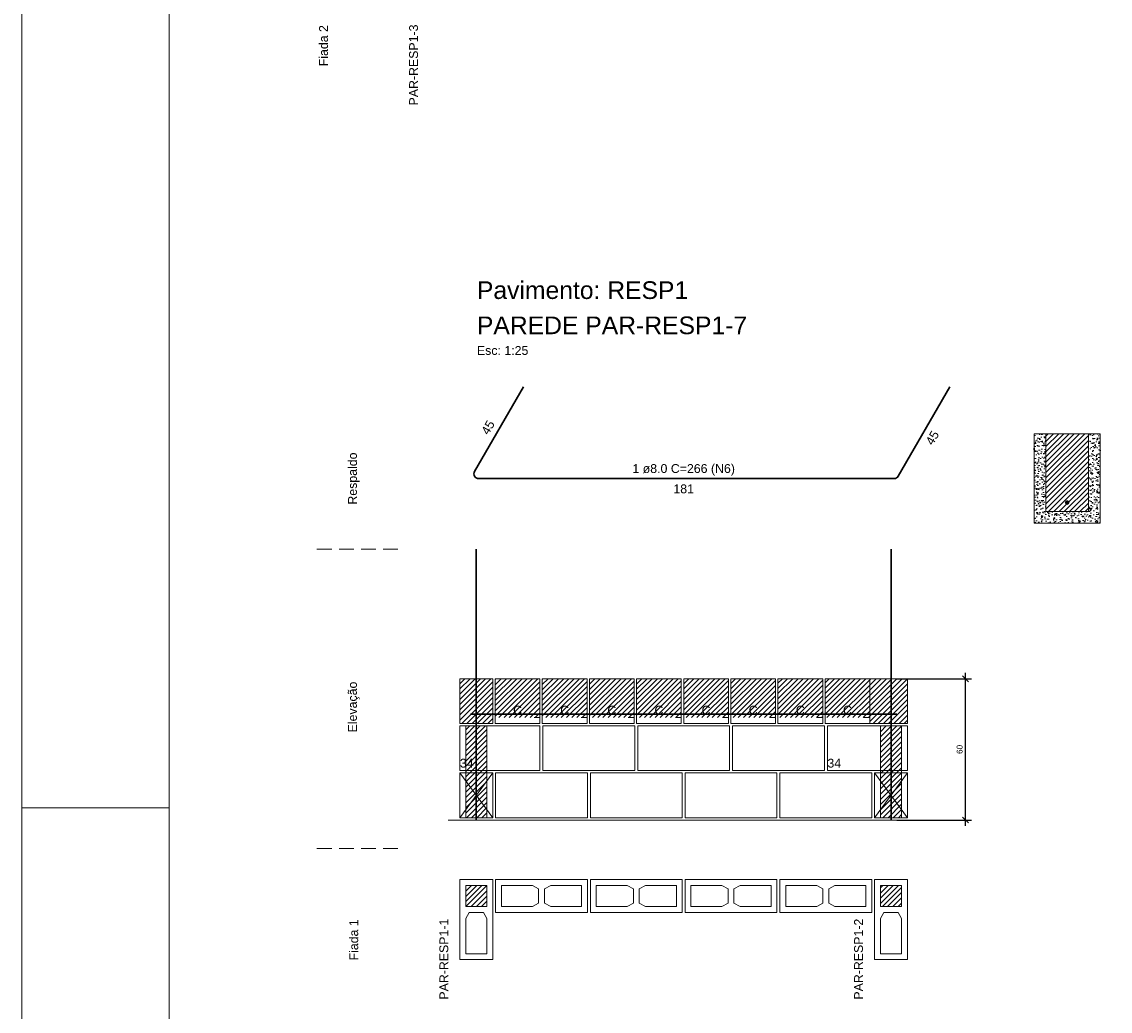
# Model space of a CAD drawing. Header units: millimetres. Extents: x 337 to 624, y -381 to -65.
# Tile 56 of 138: x 442 to 460, y -290 to -274. Entities that reach past the tile are written whole.
import ezdxf

# ---------------------------------------------------------------- set-up
doc = ezdxf.new("R2010")
doc.units = ezdxf.units.MM
doc.header["$MEASUREMENT"] = 0
doc.linetypes.add('Dashed2', pattern=[0.375, 0.25, -0.125])
doc.linetypes.add('DOT', pattern=[6.35, 0, -6.35])
doc.layers.get('0').update_dxf_attribs({"lineweight": 5})
for name, color, linetype, lineweight in [('Armadura', 7, 'Continuous', 30), ('Armaduras em corte', 14, 'Continuous', 0), ('Cotas', 7, 'Continuous', 5), ('Descrição da armadura', 7, 'Continuous', 5), ('PA-Ajustes', 8, 'Continuous', 5), ('PA-Graute', 8, 'Continuous', 0), ('PA-Piso', 7, 'Continuous', 20), ('PE-Contrafiamento L', 1, 'Continuous', 13), ('PE-Inteiro', 7, 'Continuous', 5), ('PE-Meio canaleta', 5, 'Continuous', 5), ('PE-Paredes', 1, 'Continuous', 5), ('PRANCHA 01', 7, 'Continuous', 20), ('Textos armaduras', 7, 'Continuous', 5)]:
    doc.layers.add(name, color=color, linetype=linetype, lineweight=lineweight)
doc.styles.add('Arial', font='arial.ttf')
doc.dimstyles.new('UM_25.000000', dxfattribs={"dimtxt": 0.18, "dimasz": 0.1, "dimexe": 0.1, "dimexo": 0.2, "dimgap": 0, "dimtad": 1, "dimtih": 1, "dimtoh": 1, "dimdec": 1, "dimlfac": 25, "dimzin": 0, "dimdsep": 46, "dimtxsty": 'Standard', "dimcen": 0.09, "dimdle": 0.1, "dimadec": 1, "dimazin": 2, "dimtfac": 1, "dimtdec": 4, "dimtofl": 0, "dimtmove": 0, "dimatfit": 3, "dimfxl": 1, "dimtolj": 1, "dimarcsym": 0})
pattern_1 = [(45, (505.54012, -437.521204), (-0.044194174, 0.044194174), [])]

# ---------------------------------------------------------------- blocks, each defined once
blk = doc.blocks.new('_Oblique')
at = {"color": 0, "linetype": 'ByBlock', "lineweight": -2}
blk.add_line((-0.5, -0.5), (0.5, 0.5), dxfattribs=at)
blk = doc.blocks.new('*D457')
at = {"layer": 'Cotas', "color": 0, "lineweight": -2, "transparency": 16777216}
for p, q in [((457.675, -287.348), (457.675, -284.748)), ((456.51, -284.848), (457.775, -284.848)), ((456.51, -287.248), (457.775, -287.248))]:
    blk.add_line(p, q, dxfattribs=at)
at = {"layer": 'Defpoints', "color": 0, "transparency": 16777216}
for p in [(456.41, -284.848), (457.675, -284.848), (456.41, -287.248)]:
    blk.add_point(p, dxfattribs=at)
at = {"layer": 'Cotas', "color": 0, "lineweight": -2, "transparency": 16777216, "xscale": 0.1, "yscale": 0.1, "zscale": 0.1}
for p, rotation in [((457.675, -284.848), 90), ((457.675, -287.248), 270)]:
    blk.add_blockref('_Oblique', p, dxfattribs=dict(at, rotation=rotation))
at = {"layer": 'Cotas', "transparency": 16777216, "insert": (457.575, -286.048), "char_height": 0.1, "attachment_point": 5, "rotation": 90, "style": 'Arial'}
blk.add_mtext('\\A1;60', dxfattribs=at)

msp = doc.modelspace()

# ---------------------------------------------------------------- hatches: boundary and pattern name
at = {"layer": 'Armaduras em corte', "linetype": 'Continuous'}
msp.add_hatch(color=14, dxfattribs=at).paths.add_polyline_path([(459.4321, -281.8563), (459.432, -281.8535), (459.4316, -281.8507), (459.431, -281.848), (459.4302, -281.8454), (459.4291, -281.8428), (459.4278, -281.8403), (459.4263, -281.8379), (459.4246, -281.8357), (459.4227, -281.8337), (459.4207, -281.8318), (459.4185, -281.8301), (459.4161, -281.8286), (459.4136, -281.8273), (459.4111, -281.8262), (459.4084, -281.8254), (459.4057, -281.8248), (459.4029, -281.8244), (459.4001, -281.8243), (459.3973, -281.8244), (459.3946, -281.8248), (459.3918, -281.8254), (459.3892, -281.8262), (459.3866, -281.8273), (459.3841, -281.8286), (459.3818, -281.8301), (459.3796, -281.8318), (459.3775, -281.8337), (459.3756, -281.8357), (459.3739, -281.8379), (459.3724, -281.8403), (459.3711, -281.8428), (459.37, -281.8454), (459.3692, -281.848), (459.3686, -281.8507), (459.3682, -281.8535), (459.3681, -281.8563), (459.3682, -281.8591), (459.3686, -281.8619), (459.3692, -281.8646), (459.37, -281.8672), (459.3711, -281.8698), (459.3724, -281.8723), (459.3739, -281.8747), (459.3756, -281.8769), (459.3775, -281.8789), (459.3796, -281.8808), (459.3818, -281.8825), (459.3841, -281.884), (459.3866, -281.8853), (459.3892, -281.8864), (459.3918, -281.8872), (459.3946, -281.8878), (459.3973, -281.8882), (459.4001, -281.8883), (459.4029, -281.8882), (459.4057, -281.8878), (459.4084, -281.8872), (459.4111, -281.8864), (459.4136, -281.8853), (459.4161, -281.884), (459.4185, -281.8825), (459.4207, -281.8808), (459.4227, -281.8789), (459.4246, -281.8769), (459.4263, -281.8747), (459.4278, -281.8723), (459.4291, -281.8698), (459.4302, -281.8672), (459.431, -281.8646), (459.4316, -281.8619), (459.432, -281.8591)])
at = {"layer": 'PA-Ajustes', "linetype": 'Continuous'}
h = msp.add_hatch(dxfattribs=at)
h.set_pattern_fill('ANSI31', color=8, scale=0.5, style=0)
h.set_pattern_definition(pattern_1)
h.paths.add_polyline_path([(449.0901, -284.8483), (449.6501, -284.8483), (449.6501, -285.6083), (449.0901, -285.6083)])
h = msp.add_hatch(dxfattribs=at)
h.set_pattern_fill('ANSI31', color=8, scale=0.5, style=0)
h.set_pattern_definition(pattern_1)
h.paths.add_polyline_path([(456.0501, -284.8483), (456.0501, -285.6083), (456.6901, -285.6083), (456.6901, -284.8483)])
at = {"layer": 'PA-Graute', "linetype": 'Continuous'}
h = msp.add_hatch(dxfattribs=at)
h.set_pattern_fill('ANSI31', color=8, scale=0.5, style=0)
h.set_pattern_definition(pattern_1)
h.paths.add_polyline_path([(459.0401, -282.0083), (459.7601, -282.0083), (459.7601, -280.6883), (459.0401, -280.6883)])
h = msp.add_hatch(dxfattribs=at)
h.set_pattern_fill('ANSI31', color=8, scale=0.5, style=0)
h.set_pattern_definition(pattern_1)
h.paths.add_polyline_path([(449.6901, -284.8483), (450.4501, -284.8483), (450.4501, -285.5083), (449.6901, -285.5083)])
h = msp.add_hatch(dxfattribs=at)
h.set_pattern_fill('ANSI31', color=8, scale=0.5, style=0)
h.set_pattern_definition(pattern_1)
h.paths.add_polyline_path([(450.4901, -284.8483), (451.2501, -284.8483), (451.2501, -285.5083), (450.4901, -285.5083)])
h = msp.add_hatch(dxfattribs=at)
h.set_pattern_fill('ANSI31', color=8, scale=0.5, style=0)
h.set_pattern_definition(pattern_1)
h.paths.add_polyline_path([(451.2901, -284.8483), (452.0501, -284.8483), (452.0501, -285.5083), (451.2901, -285.5083)])
h = msp.add_hatch(dxfattribs=at)
h.set_pattern_fill('ANSI31', color=8, scale=0.5, style=0)
h.set_pattern_definition(pattern_1)
h.paths.add_polyline_path([(452.0901, -284.8483), (452.8501, -284.8483), (452.8501, -285.5083), (452.0901, -285.5083)])
h = msp.add_hatch(dxfattribs=at)
h.set_pattern_fill('ANSI31', color=8, scale=0.5, style=0)
h.set_pattern_definition(pattern_1)
h.paths.add_polyline_path([(452.8901, -284.8483), (453.6501, -284.8483), (453.6501, -285.5083), (452.8901, -285.5083)])
h = msp.add_hatch(dxfattribs=at)
h.set_pattern_fill('ANSI31', color=8, scale=0.5, style=0)
h.set_pattern_definition(pattern_1)
h.paths.add_polyline_path([(453.6901, -284.8483), (454.4501, -284.8483), (454.4501, -285.5083), (453.6901, -285.5083)])
h = msp.add_hatch(dxfattribs=at)
h.set_pattern_fill('ANSI31', color=8, scale=0.5, style=0)
h.set_pattern_definition(pattern_1)
h.paths.add_polyline_path([(454.4901, -284.8483), (455.2501, -284.8483), (455.2501, -285.5083), (454.4901, -285.5083)])
h = msp.add_hatch(dxfattribs=at)
h.set_pattern_fill('ANSI31', color=8, scale=0.5, style=0)
h.set_pattern_definition(pattern_1)
h.paths.add_polyline_path([(455.2901, -284.8483), (456.0501, -284.8483), (456.0501, -285.5083), (455.2901, -285.5083)])
h = msp.add_hatch(dxfattribs=at)
h.set_pattern_fill('ANSI31', color=8, scale=0.5, style=0)
h.set_pattern_definition(pattern_1)
h.paths.add_polyline_path([(449.1901, -285.6483), (449.5501, -285.6483), (449.5501, -287.2083), (449.1901, -287.2083)])
h = msp.add_hatch(dxfattribs=at)
h.set_pattern_fill('ANSI31', color=8, scale=0.5, style=0)
h.set_pattern_definition(pattern_1)
h.paths.add_polyline_path([(456.2301, -285.6483), (456.5901, -285.6483), (456.5901, -287.2083), (456.2301, -287.2083)])
h = msp.add_hatch(dxfattribs=at)
h.set_pattern_fill('ANSI31', color=8, scale=0.5, style=0)
h.set_pattern_definition(pattern_1)
h.paths.add_polyline_path([(449.5501, -288.3583), (449.5501, -288.7183), (449.1901, -288.7183), (449.1901, -288.3583)])
h = msp.add_hatch(dxfattribs=at)
h.set_pattern_fill('ANSI31', color=8, scale=0.5, style=0)
h.set_pattern_definition(pattern_1)
h.paths.add_polyline_path([(456.5901, -288.3583), (456.5901, -288.7183), (456.2301, -288.7183), (456.2301, -288.3583)])
at = {"layer": 'PE-Meio canaleta', "linetype": 'Continuous'}
h = msp.add_hatch(dxfattribs=at)
h.set_pattern_fill('AR-CONC', color=5, scale=0.02, style=0)
h.set_pattern_definition([(50, (505.54012, -437.5212), (0.14345204, -0.01255043), [0.015, -0.165]), (355, (505.54012, -437.5212), (-0.02775027, 0.15043843), [0.012, -0.132]), (100.4514, (505.55207, -437.52225), (0.11570188, 0.13788791), [0.01274804, -0.14022842]), (46.1842, (505.54012, -437.4812), (0.21344821, -0.0331038), [0.0225, -0.2475]), (96.6356, (505.5579, -437.48396), (0.18693254, 0.19482357), [0.01912206, -0.2103426]), (351.1842, (505.54012, -437.4812), (0.1869324, 0.19482372), [0.018, -0.198]), (21, (505.56012, -437.4912), (0.11938141, -0.08052378), [0.015, -0.165]), (326, (505.56012, -437.4912), (0.04866307, 0.14503001), [0.012, -0.132]), (71.4514, (505.57007, -437.49791), (0.16804453, 0.0645061), [0.01274804, -0.14022842]), (37.5, (505.54012, -437.521204), (0.002431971, 0.06657877), [0, -0.1304, 0, -0.134, 0, -0.1325]), (7.5, (505.54012, -437.521204), (0.052613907, 0.078882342), [0, -0.0764, 0, -0.1274, 0, -0.0505]), (327.5, (505.49552, -437.521204), (0.106764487, -0.004510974), [0, -0.05, 0, -0.156, 0, -0.207]), (317.5, (505.47552, -437.5212), (0.116637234, 0.020020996), [0, -0.065, 0, -0.1036, 0, -0.147])])
h.paths.add_polyline_path([(458.8401, -282.2083), (459.9601, -282.2083), (459.9601, -280.6883), (459.7601, -280.6883), (459.7601, -282.0083), (459.0401, -282.0083), (459.0401, -280.6883), (458.8401, -280.6883)])

# ---------------------------------------------------------------- linework, layer by layer
at = {"layer": 'Armadura'}
for p, q in [((450.1701, -279.8895), (449.3394, -281.3283)), ((456.5332, -281.4083), (457.4101, -279.8895)), ((449.4087, -281.4483), (456.4639, -281.4483)), ((449.2701, -285.4483), (456.5101, -285.4483))]:
    msp.add_line(p, q, dxfattribs=at)
for points in [[(449.3701, -287.2483), (449.3701, -282.6483)], [(456.4101, -287.2483), (456.4101, -282.6483)]]:
    msp.add_lwpolyline(points, dxfattribs=at)
for centre, start, end in [((449.4087, -281.3683), 150, 270), ((456.4639, -281.3683), 270, 330)]:
    msp.add_arc(centre, 0.08, start, end, dxfattribs=at)
at = {"layer": 'Armaduras em corte'}
msp.add_circle((459.4001, -281.8563), 0.032, dxfattribs=at)
at = {"layer": 'PA-Ajustes', "linetype": 'Continuous'}
for points in [[(449.0901, -284.8483), (449.6501, -284.8483), (449.6501, -285.6083), (449.0901, -285.6083)], [(456.0501, -284.8483), (456.0501, -285.6083), (456.6901, -285.6083), (456.6901, -284.8483)]]:
    msp.add_lwpolyline(points, close=True, dxfattribs=at)
at = {"layer": 'PA-Graute', "color": 8, "linetype": 'Continuous'}
for points in [[(449.1901, -285.6483), (449.5501, -285.6483), (449.5501, -287.2083), (449.1901, -287.2083)], [(456.2301, -285.6483), (456.5901, -285.6483), (456.5901, -287.2083), (456.2301, -287.2083)]]:
    msp.add_lwpolyline(points, close=True, dxfattribs=at)
at = {"layer": 'PA-Piso', "linetype": 'Dashed2'}
for p, q in [((448.0401, -282.6483), (446.5401, -282.6483)), ((448.0401, -287.7333), (446.5401, -287.7333))]:
    msp.add_line(p, q, dxfattribs=at)
at = {"layer": 'PA-Piso'}
msp.add_line((448.8901, -287.2483), (457.4501, -287.2483), dxfattribs=at)
at = {"layer": 'PE-Contrafiamento L', "linetype": 'Continuous'}
for p, q in [((449.0901, -285.6483), (450.4501, -285.6483)), ((449.0901, -286.4083), (449.0901, -285.6483)), ((450.4501, -285.6483), (450.4501, -286.4083)), ((455.3301, -286.4083), (455.3301, -285.6483)), ((455.3301, -285.6483), (456.6901, -285.6483)), ((456.6901, -285.6483), (456.6901, -286.4083)), ((450.4501, -286.4083), (449.0901, -286.4083)), ((456.6901, -286.4083), (455.3301, -286.4083)), ((449.0901, -287.2083), (449.0901, -286.4483)), ((449.0901, -286.4483), (449.6501, -286.4483)), ((449.6501, -286.4483), (449.0901, -287.2083)), ((449.6501, -287.2083), (449.0901, -286.4483)), ((449.0901, -286.4483), (449.6501, -286.4483)), ((449.6501, -286.4483), (449.6501, -287.2083)), ((456.1301, -286.4483), (456.6901, -286.4483)), ((456.1301, -287.2083), (456.6901, -286.4483)), ((456.6901, -286.4483), (456.1301, -286.4483)), ((456.1301, -286.4483), (456.6901, -287.2083)), ((456.1301, -287.2083), (456.1301, -286.4483)), ((456.6901, -286.4483), (456.6901, -287.2083)), ((449.6501, -287.2083), (449.0901, -287.2083)), ((449.0901, -287.2083), (449.6501, -287.2083)), ((456.6901, -287.2083), (456.1301, -287.2083)), ((456.6901, -287.2083), (456.1301, -287.2083)), ((449.0901, -289.6183), (449.0901, -288.2583)), ((449.0901, -288.2583), (449.6501, -288.2583)), ((449.6501, -288.2583), (449.6501, -289.6183)), ((456.1301, -289.6183), (456.1301, -288.2583)), ((456.1301, -288.2583), (456.6901, -288.2583)), ((456.6901, -288.2583), (456.6901, -289.6183)), ((449.6501, -289.6183), (449.0901, -289.6183)), ((456.6901, -289.6183), (456.1301, -289.6183))]:
    msp.add_line(p, q, dxfattribs=at)
at = {"layer": 'PE-Contrafiamento L', "linetype": 'Continuous', "lineweight": 5}
for p, q in [((449.1901, -288.7183), (449.1901, -288.3583)), ((449.1901, -288.3583), (449.5501, -288.3583)), ((449.5501, -288.3583), (449.5501, -288.7183)), ((456.2301, -288.7183), (456.2301, -288.3583)), ((456.2301, -288.3583), (456.5901, -288.3583)), ((456.5901, -288.3583), (456.5901, -288.7183)), ((449.5501, -288.7183), (449.1901, -288.7183)), ((449.1901, -288.9223), (449.2461, -288.8183)), ((449.2461, -288.8183), (449.4941, -288.8183)), ((449.4941, -288.8183), (449.5501, -288.9223)), ((456.5901, -288.7183), (456.2301, -288.7183)), ((456.2301, -288.9223), (456.2861, -288.8183)), ((456.2861, -288.8183), (456.5341, -288.8183)), ((456.5341, -288.8183), (456.5901, -288.9223)), ((449.1901, -289.5183), (449.1901, -288.9223)), ((449.5501, -288.9223), (449.5501, -289.5183)), ((456.2301, -289.5183), (456.2301, -288.9223)), ((456.5901, -288.9223), (456.5901, -289.5183)), ((449.5501, -289.5183), (449.1901, -289.5183)), ((456.5901, -289.5183), (456.2301, -289.5183))]:
    msp.add_line(p, q, dxfattribs=at)
at = {"layer": 'PE-Inteiro', "linetype": 'Continuous'}
for p, q in [((450.5001, -285.6483), (452.0601, -285.6483)), ((450.5001, -286.4083), (450.5001, -285.6483)), ((452.0601, -285.6483), (452.0601, -286.4083)), ((452.1101, -285.6483), (453.6701, -285.6483)), ((452.1101, -286.4083), (452.1101, -285.6483)), ((453.6701, -285.6483), (453.6701, -286.4083)), ((453.7201, -285.6483), (455.2801, -285.6483)), ((453.7201, -286.4083), (453.7201, -285.6483)), ((455.2801, -285.6483), (455.2801, -286.4083)), ((452.0601, -286.4083), (450.5001, -286.4083)), ((453.6701, -286.4083), (452.1101, -286.4083)), ((455.2801, -286.4083), (453.7201, -286.4083)), ((449.6981, -286.4483), (451.2581, -286.4483)), ((449.6981, -287.2083), (449.6981, -286.4483)), ((451.2581, -286.4483), (451.2581, -287.2083)), ((451.3061, -286.4483), (452.8661, -286.4483)), ((451.3061, -287.2083), (451.3061, -286.4483)), ((452.8661, -286.4483), (452.8661, -287.2083)), ((452.9141, -286.4483), (454.4741, -286.4483)), ((452.9141, -287.2083), (452.9141, -286.4483)), ((454.4741, -286.4483), (454.4741, -287.2083)), ((454.5221, -286.4483), (456.0821, -286.4483)), ((454.5221, -287.2083), (454.5221, -286.4483)), ((456.0821, -286.4483), (456.0821, -287.2083)), ((451.2581, -287.2083), (449.6981, -287.2083)), ((452.8661, -287.2083), (451.3061, -287.2083)), ((454.4741, -287.2083), (452.9141, -287.2083)), ((456.0821, -287.2083), (454.5221, -287.2083)), ((449.6981, -288.2583), (451.2581, -288.2583)), ((449.6981, -288.8183), (449.6981, -288.2583)), ((451.2581, -288.2583), (451.2581, -288.8183)), ((451.3061, -288.2583), (452.8661, -288.2583)), ((451.3061, -288.8183), (451.3061, -288.2583)), ((452.8661, -288.2583), (452.8661, -288.8183)), ((452.9141, -288.2583), (454.4741, -288.2583)), ((452.9141, -288.8183), (452.9141, -288.2583)), ((454.4741, -288.2583), (454.4741, -288.8183)), ((454.5221, -288.2583), (456.0821, -288.2583)), ((454.5221, -288.8183), (454.5221, -288.2583)), ((456.0821, -288.2583), (456.0821, -288.8183)), ((451.2581, -288.8183), (449.6981, -288.8183)), ((452.8661, -288.8183), (451.3061, -288.8183)), ((454.4741, -288.8183), (452.9141, -288.8183)), ((456.0821, -288.8183), (454.5221, -288.8183))]:
    msp.add_line(p, q, dxfattribs=at)
at = {"layer": 'PE-Inteiro', "linetype": 'Continuous', "lineweight": 5}
for p, q in [((449.7981, -288.3583), (450.3241, -288.3583)), ((449.7981, -288.7183), (449.7981, -288.3583)), ((450.3241, -288.3583), (450.4281, -288.4143)), ((450.4281, -288.4143), (450.4281, -288.6623)), ((450.5281, -288.4143), (450.6321, -288.3583)), ((450.5281, -288.6623), (450.5281, -288.4143)), ((450.6321, -288.3583), (451.1581, -288.3583)), ((451.1581, -288.3583), (451.1581, -288.7183)), ((451.4061, -288.3583), (451.9321, -288.3583)), ((451.4061, -288.7183), (451.4061, -288.3583)), ((451.9321, -288.3583), (452.0361, -288.4143)), ((452.0361, -288.4143), (452.0361, -288.6623)), ((452.1361, -288.4143), (452.2401, -288.3583)), ((452.1361, -288.6623), (452.1361, -288.4143)), ((452.2401, -288.3583), (452.7661, -288.3583)), ((452.7661, -288.3583), (452.7661, -288.7183)), ((453.0141, -288.3583), (453.5401, -288.3583)), ((453.0141, -288.7183), (453.0141, -288.3583)), ((453.5401, -288.3583), (453.6441, -288.4143)), ((453.6441, -288.4143), (453.6441, -288.6623)), ((453.7441, -288.4143), (453.8481, -288.3583)), ((453.7441, -288.6623), (453.7441, -288.4143)), ((453.8481, -288.3583), (454.3741, -288.3583)), ((454.3741, -288.3583), (454.3741, -288.7183)), ((454.6221, -288.3583), (455.1481, -288.3583)), ((454.6221, -288.7183), (454.6221, -288.3583)), ((455.1481, -288.3583), (455.2521, -288.4143)), ((455.2521, -288.4143), (455.2521, -288.6623)), ((455.3521, -288.4143), (455.4561, -288.3583)), ((455.3521, -288.6623), (455.3521, -288.4143)), ((455.4561, -288.3583), (455.9821, -288.3583)), ((455.9821, -288.3583), (455.9821, -288.7183)), ((450.3241, -288.7183), (449.7981, -288.7183)), ((450.4281, -288.6623), (450.3241, -288.7183)), ((450.6321, -288.7183), (450.5281, -288.6623)), ((451.1581, -288.7183), (450.6321, -288.7183)), ((451.9321, -288.7183), (451.4061, -288.7183)), ((452.0361, -288.6623), (451.9321, -288.7183)), ((452.2401, -288.7183), (452.1361, -288.6623)), ((452.7661, -288.7183), (452.2401, -288.7183)), ((453.5401, -288.7183), (453.0141, -288.7183)), ((453.6441, -288.6623), (453.5401, -288.7183)), ((453.8481, -288.7183), (453.7441, -288.6623)), ((454.3741, -288.7183), (453.8481, -288.7183)), ((455.1481, -288.7183), (454.6221, -288.7183)), ((455.2521, -288.6623), (455.1481, -288.7183)), ((455.4561, -288.7183), (455.3521, -288.6623)), ((455.9821, -288.7183), (455.4561, -288.7183))]:
    msp.add_line(p, q, dxfattribs=at)
at = {"layer": 'PE-Meio canaleta', "linetype": 'Continuous'}
for p, q in [((459.0401, -280.6883), (458.8401, -280.6883)), ((458.8401, -280.6883), (458.8401, -282.2083)), ((459.0401, -282.0083), (459.0401, -280.6883)), ((459.9601, -280.6883), (459.7601, -280.6883)), ((459.7601, -280.6883), (459.7601, -282.0083)), ((459.9601, -282.2083), (459.9601, -280.6883)), ((459.7601, -282.0083), (459.0401, -282.0083)), ((458.8401, -282.2083), (459.9601, -282.2083)), ((449.6901, -284.8483), (450.4501, -284.8483)), ((449.6901, -285.6083), (449.6901, -284.8483)), ((450.4501, -284.8483), (450.4501, -285.6083)), ((450.4901, -284.8483), (451.2501, -284.8483)), ((450.4901, -285.6083), (450.4901, -284.8483)), ((451.2501, -284.8483), (451.2501, -285.6083)), ((451.2901, -284.8483), (452.0501, -284.8483)), ((451.2901, -285.6083), (451.2901, -284.8483)), ((452.0501, -284.8483), (452.0501, -285.6083)), ((452.0901, -284.8483), (452.8501, -284.8483)), ((452.0901, -285.6083), (452.0901, -284.8483)), ((452.8501, -284.8483), (452.8501, -285.6083)), ((452.8901, -284.8483), (453.6501, -284.8483)), ((452.8901, -285.6083), (452.8901, -284.8483)), ((453.6501, -284.8483), (453.6501, -285.6083)), ((453.6901, -284.8483), (454.4501, -284.8483)), ((453.6901, -285.6083), (453.6901, -284.8483)), ((454.4501, -284.8483), (454.4501, -285.6083)), ((454.4901, -284.8483), (455.2501, -284.8483)), ((454.4901, -285.6083), (454.4901, -284.8483)), ((455.2501, -284.8483), (455.2501, -285.6083)), ((455.2901, -284.8483), (456.0501, -284.8483)), ((455.2901, -285.6083), (455.2901, -284.8483)), ((456.0501, -284.8483), (456.0501, -285.6083)), ((450.4501, -285.6083), (449.6901, -285.6083)), ((451.2501, -285.6083), (450.4901, -285.6083)), ((452.0501, -285.6083), (451.2901, -285.6083)), ((452.8501, -285.6083), (452.0901, -285.6083)), ((453.6501, -285.6083), (452.8901, -285.6083)), ((454.4501, -285.6083), (453.6901, -285.6083)), ((455.2501, -285.6083), (454.4901, -285.6083)), ((456.0501, -285.6083), (455.2901, -285.6083))]:
    msp.add_line(p, q, dxfattribs=at)
at = {"layer": 'PE-Meio canaleta', "linetype": 'Continuous', "lineweight": 5}
for p, q in [((459.7601, -280.6883), (459.0401, -280.6883)), ((459.0401, -280.6883), (459.0401, -282.0083)), ((459.7601, -282.0083), (459.7601, -280.6883)), ((459.0401, -282.0083), (459.7601, -282.0083))]:
    msp.add_line(p, q, dxfattribs=at)
at = {"layer": 'PE-Meio canaleta', "color": 5, "linetype": 'DOT', "lineweight": 5}
for p, q in [((449.6901, -284.8483), (450.4501, -284.8483)), ((449.6901, -285.5083), (449.6901, -284.8483)), ((450.4501, -284.8483), (450.4501, -285.5083)), ((450.4901, -284.8483), (451.2501, -284.8483)), ((450.4901, -285.5083), (450.4901, -284.8483)), ((451.2501, -284.8483), (451.2501, -285.5083)), ((451.2901, -284.8483), (452.0501, -284.8483)), ((451.2901, -285.5083), (451.2901, -284.8483)), ((452.0501, -284.8483), (452.0501, -285.5083)), ((452.0901, -284.8483), (452.8501, -284.8483)), ((452.0901, -285.5083), (452.0901, -284.8483)), ((452.8501, -284.8483), (452.8501, -285.5083)), ((452.8901, -284.8483), (453.6501, -284.8483)), ((452.8901, -285.5083), (452.8901, -284.8483)), ((453.6501, -284.8483), (453.6501, -285.5083)), ((453.6901, -284.8483), (454.4501, -284.8483)), ((453.6901, -285.5083), (453.6901, -284.8483)), ((454.4501, -284.8483), (454.4501, -285.5083)), ((454.4901, -284.8483), (455.2501, -284.8483)), ((454.4901, -285.5083), (454.4901, -284.8483)), ((455.2501, -284.8483), (455.2501, -285.5083)), ((455.2901, -284.8483), (456.0501, -284.8483)), ((455.2901, -285.5083), (455.2901, -284.8483)), ((456.0501, -284.8483), (456.0501, -285.5083)), ((450.4501, -285.5083), (449.6901, -285.5083)), ((451.2501, -285.5083), (450.4901, -285.5083)), ((452.0501, -285.5083), (451.2901, -285.5083)), ((452.8501, -285.5083), (452.0901, -285.5083)), ((453.6501, -285.5083), (452.8901, -285.5083)), ((454.4501, -285.5083), (453.6901, -285.5083)), ((455.2501, -285.5083), (454.4901, -285.5083)), ((456.0501, -285.5083), (455.2901, -285.5083))]:
    msp.add_line(p, q, dxfattribs=at)
at = {"layer": 'PE-Meio canaleta'}
msp.add_lwpolyline([(458.8401, -282.2083), (459.9601, -282.2083), (459.9601, -280.6883), (459.7601, -280.6883), (459.7601, -282.0083), (459.0401, -282.0083), (459.0401, -280.6883), (458.8401, -280.6883)], close=True, dxfattribs=at)
at = {"layer": 'PRANCHA 01'}
for points in [[(441.653, -316.7434), (525.753, -316.7434), (525.753, -257.3434), (441.653, -257.3434), (441.653, -316.7434)], [(444.153, -287.0434), (441.653, -287.0434)]]:
    msp.add_lwpolyline(points, dxfattribs=at)
msp.add_lwpolyline([(444.153, -315.7434), (524.753, -315.7434), (524.753, -258.3434), (444.153, -258.3434)], close=True, dxfattribs=at)

# ---------------------------------------------------------------- texts
at = {"layer": 'Descrição da armadura', "insert": (452.8901, -281.3983), "char_height": 0.15, "width": 3.481784, "attachment_point": 8, "line_spacing_factor": 0.9, "style": 'Arial'}
msp.add_mtext('1 ø8.0 C=266 (N6)', dxfattribs=at)
at = {"layer": 'PE-Contrafiamento L', "char_height": 0.15, "width": 0.467606, "attachment_point": 7, "line_spacing_factor": 0.9, "style": 'Arial'}
for insert in [(449.0905, -286.3588), (455.3305, -286.3588)]:
    msp.add_mtext('34', dxfattribs=dict(at, insert=insert))
at = {"layer": 'PE-Meio canaleta', "char_height": 0.15, "width": 0.304344, "attachment_point": 8, "line_spacing_factor": 0.9, "style": 'Arial'}
for insert in [(450.0701, -285.4588), (450.8701, -285.4588), (451.6701, -285.4588), (452.4701, -285.4588), (453.2701, -285.4588), (454.0701, -285.4588), (454.8701, -285.4588), (455.6701, -285.4588)]:
    msp.add_mtext('C', dxfattribs=dict(at, insert=insert))
at = {"layer": 'PE-Paredes', "char_height": 0.15, "rotation": 90.00021, "line_spacing_factor": 0.9, "style": 'Arial'}
for s, insert, width, attachment_point in [('Fiada 2', (446.7763, -274.0967), 1.437561, 5), ('PAR-RESP1-3', (448.3818, -273.7371), 2.788704, 9), ('Respaldo', (447.2901, -281.4483), 1.810503, 5), ('Elevação', (447.2901, -285.3283), 1.764085, 5), ('Fiada 1', (447.2901, -289.283), 1.437561, 5), ('PAR-RESP1-1', (448.8956, -288.9233), 2.788704, 9), ('PAR-RESP1-2', (455.9356, -288.9233), 2.788704, 9)]:
    msp.add_mtext(s, dxfattribs=dict(at, insert=insert, width=width, attachment_point=attachment_point))
at = {"layer": 'PE-Paredes', "attachment_point": 7, "line_spacing_factor": 0.9, "style": 'Arial'}
for s, insert, char_height, width in [('Pavimento: RESP1', (449.3801, -278.4025), 0.3, 7.214848), ('PAREDE PAR-RESP1-7', (449.3801, -279.0005), 0.3, 9.218354), ('Esc: 1:25', (449.3801, -279.35), 0.15, 1.78718)]:
    msp.add_mtext(s, dxfattribs=dict(at, insert=insert, char_height=char_height, width=width))
at = {"layer": 'Textos armaduras', "char_height": 0.15, "width": 0.866006, "rotation": 60.00014, "line_spacing_factor": 0.9, "style": 'Arial'}
for insert, attachment_point in [((449.6335, -280.6189), 8), ((457.0467, -280.7189), 2)]:
    msp.add_mtext('45', dxfattribs=dict(at, insert=insert, attachment_point=attachment_point))
at = {"layer": 'Textos armaduras', "insert": (452.8901, -281.5483), "char_height": 0.15, "width": 1.099009, "attachment_point": 2, "line_spacing_factor": 0.9, "style": 'Arial'}
msp.add_mtext('181', dxfattribs=at)

# ---------------------------------------------------------------- dimensions: what is measured, and where the dimension line sits
at = {"layer": 'Cotas'}
dim = msp.add_linear_dim(base=(457.6751, -284.8483), p1=(456.4101, -287.2483), p2=(456.4101, -284.8483), angle=90, dimstyle='UM_25.000000', override={"dimtxt": 0.1, "dimasz": 0.1, "dimexe": 0.1, "dimexo": 0.1, "dimtad": 1, "dimtih": 0, "dimtoh": 0, "dimdec": 1, "dimlfac": 25, "dimzin": 8, "dimtxsty": 'Arial', "dimblk": 'Oblique', "dimblk1": 'Oblique', "dimblk2": 'Oblique', "dimsah": 1, "dimdle": 0.1, "dimse1": 0, "dimse2": 0, "dimclrt": 256, "dimadec": 1, "dimazin": 3, "dimtmove": 2, "dimldrblk": 'Oblique'}, dxfattribs=at)
dim.commit()
dim.dimension.update_dxf_attribs({"geometry": '*D457', "text_midpoint": (457.5751, -286.0483), "dimtype": 160, "text_rotation": 90})

doc.saveas('drawing.dxf')
